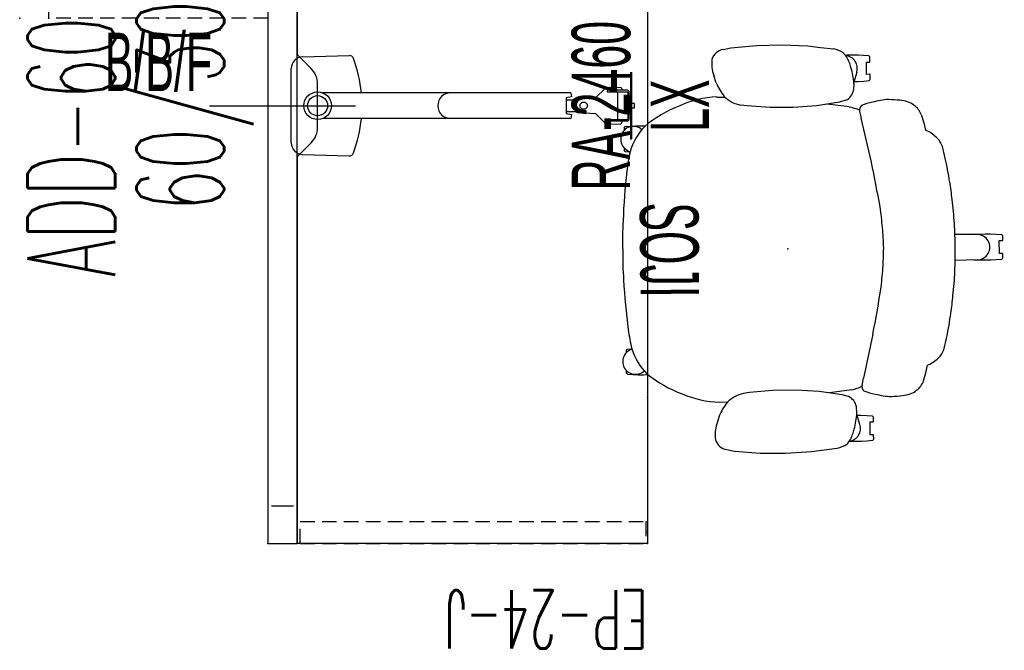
# Model space of a CAD drawing. Header units: inches. Extents: x 10 to 684, y -49 to 81.
# Tile 2 of 256: x 96 to 164, y -49 to -5. Entities that reach past the tile are written whole.
import ezdxf
from ezdxf.enums import TextEntityAlignment as Align

# ---------------------------------------------------------------- set-up
doc = ezdxf.new("R2010")
doc.units = ezdxf.units.IN
doc.header["$MEASUREMENT"] = 0
doc.linetypes.add('DASHEDX2', pattern=[1.5, 1, -0.5])
for name, color, linetype in [('A-FURN-P-COMP-TEXT_UTEXT', 7, 'Continuous'), ('A-FURN-P-FILE', 20, 'Continuous'), ('A-FURN-P-FILE-TEXT2', 20, 'Continuous'), ('A-FURN-P-FILE-TEXT3', 20, 'Continuous'), ('A-FURN-P-PNLS', 5, 'Continuous'), ('A-FURN-P-PNLS-TEXT2', 5, 'Continuous'), ('A-FURN-P-SEAT', 12, 'Continuous'), ('A-FURN-P-SEAT-TEXT2', 12, 'Continuous'), ('A-FURN-P-TEXT_UTEXT', 7, 'Continuous'), ('A-FURN-P-WKSF', 1, 'Continuous'), ('A-FURN-P-WKSF-ACC', 202, 'Continuous'), ('A-FURN-P-WKSF-ACC-TEXT2', 202, 'Continuous'), ('A-FURN-P-WKSF-SUPPORT', 202, 'Continuous'), ('A-FURN-P-WKSF-SUPPORT-TEXT2', 202, 'Continuous'), ('A-FURN-P-WKSF-TEXT2', 1, 'Continuous'), ('PSATTR', 7, 'Continuous')]:
    doc.layers.add(name, color=color, linetype=linetype)
doc.styles.add('0', font='TXT')
doc.styles.add('CAD_FNT', font='TXT.SHX', dxfattribs={"width": 0.6})
doc.styles.add('PMSymText', font='txt.shx', dxfattribs={"width": 0.65})
doc.styles.add('SIMPLEX_FNT', font='TXT.SHX', dxfattribs={"height": 1})
doc.styles.get("Standard").update_dxf_attribs({"font": 'arial.ttf'})

# ---------------------------------------------------------------- blocks, each defined once
blk = doc.blocks.new('FNW-5XX-B-2D')
at = {"layer": 'A-FURN-P-PNLS', "linetype": 'Continuous'}
for p, q in [((0, 2), (0, 0)), ((60, 2), (0, 2)), ((60, 0), (60, 2)), ((0, 0), (60, 0))]:
    blk.add_line(p, q, dxfattribs=at)
at = {"layer": 'A-FURN-P-PNLS'}
for p in [(0, 2), (60, 2), (0, 0), (0, 0), (60, 0)]:
    blk.add_point(p, dxfattribs=at)
at = {"layer": 'A-FURN-P-PNLS-TEXT2', "linetype": 'Continuous', "style": 'CAD_FNT', "width": 0.55, "flags": 8}
blk.add_attdef('ITEXT2', text='', height=6, dxfattribs=at).set_placement((30, 8), align=Align.MIDDLE_CENTER)
at = {"layer": 'A-FURN-P-TEXT_UTEXT', "style": 'PMSymText', "width": 0.65, "flags": 8}
for tag, p in [('PSUT1', (28.993, -7.298)), ('PSUT3', (28.993, -19.298))]:
    blk.add_attdef(tag, text='', height=4, dxfattribs=at).set_placement(p, align=Align.CENTER)
at = {"layer": 'A-FURN-P-TEXT_UTEXT', "style": 'PMSymText', "width": 0.65}
blk.add_attdef('PSUT2', text='', height=4, dxfattribs=at).set_placement((28.993, -13.298), align=Align.CENTER)
at = {"layer": 'PSATTR', "flags": 1}
for tag in ['PSON', 'PSMC', 'PSDH', 'PSPN', 'PSQT', 'PSEC', 'PST5', 'PST4', 'PST3', 'PST2', 'PST1']:
    blk.add_attdef(tag, text='', height=1, dxfattribs=at).set_placement((0, 0), align=Align.TOP_CENTER)
blk = doc.blocks.new('EAG-5XX-2D')
at = {"layer": 'A-FURN-P-PNLS', "linetype": 'Continuous'}
for p, q in [((0, 2), (0, 0)), ((60, 2), (0, 2)), ((2.59, 1.75), (2.59, 0.25)), ((57.41, 0.25), (57.41, 1.75)), ((60, 0), (60, 2)), ((0, 0), (60, 0))]:
    blk.add_line(p, q, dxfattribs=at)
blk.add_lwpolyline([(30, 6), (30, -4)], dxfattribs=at)
at = {"layer": 'A-FURN-P-PNLS'}
for p in [(0, 2), (60, 2), (0, 0), (0, 0), (60, 0)]:
    blk.add_point(p, dxfattribs=at)
at = {"layer": 'A-FURN-P-PNLS-TEXT2', "linetype": 'Continuous', "style": 'CAD_FNT', "width": 0.55, "flags": 8}
blk.add_attdef('ITEXT2', text='', height=6, dxfattribs=at).set_placement((30, 15.457), align=Align.MIDDLE_CENTER)
at = {"layer": 'A-FURN-P-TEXT_UTEXT', "style": 'PMSymText', "width": 0.65, "flags": 8}
for tag, p in [('PSUT1', (28.99, -10.002)), ('PSUT3', (28.99, -22.002))]:
    blk.add_attdef(tag, text='', height=4, dxfattribs=at).set_placement(p, align=Align.CENTER)
at = {"layer": 'A-FURN-P-TEXT_UTEXT', "style": 'PMSymText', "width": 0.65}
blk.add_attdef('PSUT2', text='', height=4, dxfattribs=at).set_placement((28.99, -16.002), align=Align.CENTER)
at = {"layer": 'PSATTR', "flags": 1}
for tag in ['PSON', 'PSMC', 'PSDH', 'PSPN', 'PSQT', 'PSEC', 'PST5', 'PST4', 'PST3', 'PST2', 'PST1']:
    blk.add_attdef(tag, text='', height=1, dxfattribs=at).set_placement((0, 0), align=Align.TOP_CENTER)
blk = doc.blocks.new('JPA-24-2D')
at = {"layer": 'A-FURN-P-FILE', "linetype": 'DASHEDX2'}
for p, q in [((2, 23), (17, 23)), ((2, 0), (2, 23)), ((17, 23), (17, 0)), ((17, 0), (2, 0))]:
    blk.add_line(p, q, dxfattribs=at)
at = {"layer": 'A-FURN-P-FILE'}
for p in [(0, 0), (2, 0), (9.5, 0), (17, 0), (19, 0)]:
    blk.add_point(p, dxfattribs=at)
at = {"layer": 'A-FURN-P-COMP-TEXT_UTEXT', "style": 'PMSymText', "width": 0.65, "flags": 8}
for tag, p in [('PSUT1', (8.491, -11.001)), ('PSUT3', (8.491, -23.001))]:
    blk.add_attdef(tag, text='', height=4, dxfattribs=at).set_placement(p, align=Align.CENTER)
at = {"layer": 'A-FURN-P-COMP-TEXT_UTEXT', "style": 'PMSymText', "width": 0.65}
blk.add_attdef('PSUT2', text='', height=4, dxfattribs=at).set_placement((8.491, -17.001), align=Align.CENTER)
at = {"layer": 'A-FURN-P-FILE-TEXT2', "linetype": 'Continuous', "style": 'SIMPLEX_FNT', "width": 0.55, "flags": 8}
blk.add_attdef('ITEXT2', text='', height=4, dxfattribs=at).set_placement((9.5, 6.5), align=Align.BOTTOM_CENTER)
at = {"layer": 'A-FURN-P-FILE-TEXT3', "style": '0', "width": 0.55, "flags": 8}
blk.add_attdef('ITEXT3', text='', height=4, dxfattribs=at).set_placement((9.5, -1), align=Align.TOP_CENTER)
at = {"layer": 'PSATTR', "flags": 1}
for tag in ['PSON', 'PSMC', 'PSDH', 'PSPN', 'PSQT', 'PSEC', 'PST5', 'PST4', 'PST3', 'PST2', 'PST1']:
    blk.add_attdef(tag, text='', height=1, dxfattribs=at).set_placement((0, 0), align=Align.TOP_CENTER)
blk = doc.blocks.new('WURA-2460-JA-2D')
at = {"layer": 'A-FURN-P-WKSF'}
for p, q in [((26.5, 0), (0, 0)), ((0, -24), (0, 0)), ((26.5, 0), (27.461, -0.961)), ((33.5, 0), (32.539, -0.961)), ((60, 0), (33.5, 0)), ((60, 0), (60, -24)), ((28.521, -1.4), (31.479, -1.4)), ((60, -24), (0, -24))]:
    blk.add_line(p, q, dxfattribs=at)
for centre, start, end in [((28.521, 0.1), 225, 270), ((31.479, 0.1), 270, 315)]:
    blk.add_arc(centre, 1.5, start, end, dxfattribs=at)
for p in [(0, 0), (60, 0), (0, -24), (10, -24), (50, -24), (60, -24)]:
    blk.add_point(p, dxfattribs=at)
at = {"layer": 'A-FURN-P-COMP-TEXT_UTEXT', "style": 'PMSymText', "width": 0.65, "flags": 8}
for tag, p in [('PSUT1', (28.989, -30.003)), ('PSUT3', (28.989, -42.003))]:
    blk.add_attdef(tag, text='', height=4, dxfattribs=at).set_placement(p, align=Align.CENTER)
at = {"layer": 'A-FURN-P-COMP-TEXT_UTEXT', "style": 'PMSymText', "width": 0.65}
blk.add_attdef('PSUT2', text='', height=4, dxfattribs=at).set_placement((28.989, -36.003), align=Align.CENTER)
at = {"layer": 'A-FURN-P-WKSF-TEXT2', "style": '0', "width": 0.55, "flags": 8}
blk.add_attdef('ITEXT2', text='', height=4, dxfattribs=at).set_placement((30, -24), align=Align.BOTTOM_CENTER)
at = {"layer": 'PSATTR', "flags": 1}
for tag in ['PSON', 'PSMC', 'PSDH', 'PSPN', 'PSQT', 'PSEC', 'PST5', 'PST4', 'PST3', 'PST2', 'PST1']:
    blk.add_attdef(tag, text='', height=1, dxfattribs=at).set_placement((0, 0), align=Align.TOP_CENTER)
blk = doc.blocks.new('ZXFS-2400-LNEJ-2D')
at = {"layer": 'A-FURN-P-WKSF-SUPPORT', "linetype": 'DASHEDX2'}
for p, q in [((0, -0.202), (1.5, -0.202)), ((0, -0.202), (0, -23.882)), ((1.5, -0.202), (1.5, -23.882)), ((1.5, -23.882), (0, -23.882))]:
    blk.add_line(p, q, dxfattribs=at)
at = {"layer": 'A-FURN-P-WKSF-SUPPORT'}
for p in [(0, 0), (0.75, 0), (1.5, 0), (0, -24), (0.75, -24), (1.5, -24)]:
    blk.add_point(p, dxfattribs=at)
at = {"layer": 'A-FURN-P-TEXT_UTEXT', "style": 'PMSymText', "width": 0.65, "flags": 8}
for tag, p in [('PSUT1', (-2.658, -30.001)), ('PSUT3', (-2.658, -42.001))]:
    blk.add_attdef(tag, text='', height=4, dxfattribs=at).set_placement(p, align=Align.CENTER)
at = {"layer": 'A-FURN-P-TEXT_UTEXT', "style": 'PMSymText', "width": 0.65}
blk.add_attdef('PSUT2', text='', height=4, dxfattribs=at).set_placement((-2.658, -36.001), align=Align.CENTER)
at = {"layer": 'A-FURN-P-WKSF-SUPPORT-TEXT2', "linetype": 'Continuous', "style": 'CAD_FNT', "width": 0.55, "flags": 8}
blk.add_attdef('ITEXT2', text='', height=4, rotation=90, dxfattribs=at).set_placement((-2, -24), align=Align.BOTTOM_LEFT)
at = {"layer": 'PSATTR', "flags": 1}
for tag in ['PSON', 'PSMC', 'PSDH', 'PSPN', 'PSQT', 'PSEC', 'PST5', 'PST4', 'PST3', 'PST2', 'PST1']:
    blk.add_attdef(tag, text='', height=1, dxfattribs=at).set_placement((0, 0), align=Align.TOP_CENTER)
blk = doc.blocks.new('45-241-026-2D')
at = {"layer": 'A-FURN-P-WKSF-ACC'}
for p, q in [((-2.542, 1.8), (2.542, 1.8)), ((-3.341, 1.025), (-3.44, -2.151)), ((3.341, 1.025), (3.44, -2.151)), ((-0.885, -9.114), (-0.885, -0.324)), ((0.885, -9.114), (0.885, -0.324)), ((-0.885, -17.335), (-0.885, -9.114)), ((0.885, -17.335), (0.885, -9.114)), ((-0.598, -17.392), (-0.885, -17.335)), ((-0.531, -17.013), (-0.598, -17.392)), ((0.531, -17.013), (-0.531, -17.013)), ((-0.404, -17.013), (-0.404, -17.606)), ((0.404, -17.013), (0.404, -17.606)), ((0.598, -17.392), (0.531, -17.013)), ((0.885, -17.335), (0.598, -17.392)), ((-0.549, -19.044), (-0.499, -17.877)), ((-0.404, -17.606), (-0.499, -17.877)), ((0.404, -17.606), (0.499, -17.877)), ((0.549, -19.044), (0.499, -17.877)), ((-0.549, -19.044), (-1.187, -19.685)), ((0.549, -19.044), (1.187, -19.685)), ((-1.187, -19.685), (-1.274, -19.99)), ((-1.274, -19.99), (-1.247, -20.757)), ((-1.053, -21.209), (-1.053, -19.824)), ((-1.053, -19.824), (-0.954, -19.824)), ((-0.954, -19.824), (-0.954, -21.209)), ((1.053, -19.824), (0.954, -19.824)), ((0.954, -19.824), (0.954, -21.209)), ((1.053, -21.209), (1.053, -19.824)), ((1.187, -19.685), (1.274, -19.99)), ((1.274, -19.99), (1.247, -20.757)), ((-1.247, -20.757), (-1.202, -20.819)), ((-1.202, -20.819), (-1.096, -20.85)), ((-1.096, -20.85), (-1.053, -20.817)), ((-0.954, -20.567), (0.954, -20.567)), ((1.096, -20.85), (1.053, -20.817)), ((1.202, -20.819), (1.096, -20.85)), ((1.247, -20.757), (1.202, -20.819)), ((2.264, -21.434), (-2.264, -21.434)), ((-2.264, -21.434), (-2.264, -21.513)), ((-2.264, -21.513), (2.264, -21.513)), ((0.925, -21.238), (-0.925, -21.238)), ((-0.925, -21.336), (0.925, -21.336)), ((-0.157, -21.336), (-0.157, -21.434)), ((-0.157, -21.513), (-0.157, -21.698)), ((0.157, -21.434), (0.157, -21.336)), ((0.157, -21.698), (0.157, -21.513)), ((2.264, -21.434), (2.264, -21.513)), ((-0.157, -21.698), (0.157, -21.698))]:
    blk.add_line(p, q, dxfattribs=at)
for centre, radius in [((0, 0), 0.942), ((0, 0), 0.688), ((0, -18.217), 0.25)]:
    blk.add_circle(centre, radius, dxfattribs=at)
for centre, radius, start, end in [((-2.542, 1), 0.8, 90, 178.22636), ((2.542, 1), 0.8, 1.77364, 90), ((-3.127, -2.161), 0.312, 178.22636, 249.61343), ((0, 6.254), 9.29, 249.61343, 264.53293), ((0, 6.254), 9.29, 275.46707, 290.38657), ((3.127, -2.161), 0.312, 290.38657, 1.77364), ((0, -9.114), 0.885, 0, 180), ((0, -18.217), 0.516, 8.35233, 171.64767), ((-0.925, -21.209), 0.127, 180, 270), ((-0.925, -21.209), 0.029, 180, 270), ((0.925, -21.209), 0.127, 270, 0), ((0.925, -21.209), 0.029, 270, 0)]:
    blk.add_arc(centre, radius, start, end, dxfattribs=at)
blk.add_point((0, 0), dxfattribs=at)
at = {"layer": 'A-FURN-P-TEXT_UTEXT', "style": 'PMSymText', "width": 0.65, "flags": 8}
for tag, p in [('PSUT1', (0, -33.223)), ('PSUT3', (0, -45.223))]:
    blk.add_attdef(tag, text='', height=4, dxfattribs=at).set_placement(p, align=Align.CENTER)
at = {"layer": 'A-FURN-P-TEXT_UTEXT', "style": 'PMSymText', "width": 0.65}
blk.add_attdef('PSUT2', text='', height=4, dxfattribs=at).set_placement((0, -39.223), align=Align.CENTER)
at = {"layer": 'A-FURN-P-WKSF-ACC-TEXT2', "style": '0', "width": 0.55, "flags": 8}
blk.add_attdef('ITEXT2', text='', height=4, dxfattribs=at).set_placement((0, -24.808), align=Align.MIDDLE_CENTER)
at = {"layer": 'PSATTR', "flags": 1}
for tag in ['PSON', 'PSMC', 'PSDH', 'PSPN', 'PSQT', 'PSEC', 'PST5', 'PST4', 'PST3', 'PST2', 'PST1']:
    blk.add_attdef(tag, text='', height=1, dxfattribs=at).set_placement((0, 0), align=Align.TOP_CENTER)
blk = doc.blocks.new('SJT-XX-4-2D')
at = {"layer": 'A-FURN-P-SEAT'}
for p, q in [((-2.38, 13.784), (-3.254, 13.674)), ((-1.507, 13.895), (-2.38, 13.784)), ((0.249, 13.996), (-1.507, 13.895)), ((2.007, 13.97), (0.249, 13.996)), ((3.771, 13.813), (2.007, 13.97)), ((4.302, 13.709), (3.771, 13.813)), ((-5.747, 13.11, 0), (-5.685, 13.187, 0)), ((-5.747, 12.776, 0), (-5.747, 13.11, 0)), ((-5.685, 13.187, 0), (-5.313, 13.217, 0)), ((-5.313, 13.217, 0), (-4.939, 13.235, 0)), ((-4.939, 13.235, 0), (-4.566, 13.241, 0)), ((-4.566, 13.241, 0), (-4.192, 13.235, 0)), ((-4.192, 13.235, 0), (-4.085, 13.23, 0)), ((-5.727, 12.756, 0), (-5.747, 12.776, 0)), ((-5.51, 12.756, 0), (-5.727, 12.756, 0)), ((-5.51, 11.914, 0), (-5.51, 12.756, 0)), ((-5.747, 11.894, 0), (-5.727, 11.914, 0)), ((-5.747, 11.56, 0), (-5.747, 11.894, 0)), ((-5.685, 11.483, 0), (-5.747, 11.56, 0)), ((-5.727, 11.914, 0), (-5.51, 11.914, 0)), ((-5.313, 11.453, 0), (-5.685, 11.483, 0)), ((-4.836, 12.063), (-4.623, 11.387)), ((4.791, 11.424), (4.961, 11.938)), ((-4.911, 11.436, 0), (-5.313, 11.453, 0)), ((-4.637, 11.431), (-4.911, 11.436, 0)), ((-4.632, 11.292), (-4.605, 10.843)), ((-4.077, 10.155), (-3.647, 10.024)), ((-4.306, 9.684), (-2.782, 9.891)), ((-3.647, 10.024), (-2.065, 9.781)), ((-2.065, 9.781), (-0.472, 9.679)), ((-0.472, 9.679), (1.124, 9.693)), ((1.124, 9.693), (2.714, 9.824)), ((2.714, 9.824), (3.122, 9.882)), ((-9.222, 9.124), (-9.389, 8.563)), ((-5.783, 5.883), (-5.114, 8.91)), ((-5.011, 9.37), (-5.114, 8.91)), ((-9.389, 8.563), (-9.509, 8.06)), ((9.938, 8.533, 0), (9.651, 8.528)), ((9.979, 8.327), (9.901, 8.271)), ((10.312, 8.527, 0), (9.938, 8.533, 0)), ((10.685, 8.509, 0), (10.312, 8.527, 0)), ((11.058, 8.48, 0), (10.685, 8.509, 0)), ((11.119, 8.403, 0), (11.058, 8.48, 0)), ((11.119, 8.403, 0), (11.119, 8.236, 0)), ((11.003, 6.917), (10.74, 6.722)), ((11.058, 6.776, 0), (10.783, 6.754, 0)), ((11.058, 6.776, 0), (11.119, 6.853, 0)), ((11.119, 6.853, 0), (11.119, 7.017, 0)), ((-14.706, 0.771), (-14.644, 0.848)), ((-14.706, 0.437), (-14.706, 0.771)), ((-14.644, 0.848), (-14.271, 0.877)), ((-14.271, 0.877), (-13.898, 0.895)), ((-13.898, 0.895), (-13.524, 0.901)), ((-13.524, 0.901), (-13.151, 0.895)), ((-13.151, 0.895), (-12.778, 0.877)), ((-12.967, 0.871), (-11.461, 0.885)), ((-12.778, 0.877), (-12.73, 0.874)), ((-14.686, 0.417), (-14.706, 0.437)), ((-14.469, 0.417), (-14.686, 0.417)), ((-14.469, -0.426), (-14.469, 0.417)), ((-14.706, -0.445), (-14.686, -0.426)), ((-14.706, -0.779), (-14.706, -0.445)), ((-14.686, -0.426), (-14.469, -0.426)), ((-14.644, -0.856), (-14.706, -0.779)), ((-14.271, -0.886), (-14.644, -0.856)), ((-13.87, -0.904), (-14.271, -0.886)), ((-13.524, -0.91), (-13.87, -0.904)), ((-13.151, -0.904), (-13.524, -0.91)), ((-12.778, -0.886), (-13.151, -0.904)), ((-12.967, -0.871), (-11.461, -0.885)), ((-12.778, -0.886), (-12.634, -0.874)), ((-5.783, -5.883), (-5.114, -8.91)), ((11.003, -6.917), (10.741, -6.723)), ((11.058, -6.776, 0), (10.783, -6.754, 0)), ((11.058, -6.776, 0), (11.119, -6.853, 0)), ((11.119, -6.853, 0), (11.119, -7.017, 0)), ((-9.389, -8.563), (-9.509, -8.06)), ((-9.222, -9.124), (-9.389, -8.563)), ((9.938, -8.533, 0), (9.657, -8.528, 0)), ((9.979, -8.327), (9.903, -8.273)), ((10.312, -8.527, 0), (9.938, -8.533, 0)), ((10.685, -8.509, 0), (10.312, -8.527, 0)), ((11.058, -8.48, 0), (10.685, -8.509, 0)), ((11.119, -8.403, 0), (11.058, -8.48, 0)), ((11.119, -8.403, 0), (11.119, -8.236, 0)), ((-5.011, -9.37), (-5.114, -8.91)), ((-4.306, -9.69), (-2.782, -9.891)), ((-4.077, -10.155), (-3.647, -10.024)), ((-3.647, -10.024), (-2.065, -9.781)), ((-2.065, -9.781), (-0.472, -9.679)), ((-0.472, -9.679), (1.124, -9.693)), ((1.124, -9.693), (2.714, -9.824)), ((2.714, -9.824), (3.122, -9.882)), ((-5.313, -11.453, 0), (-5.685, -11.483, 0)), ((-4.911, -11.436, 0), (-5.313, -11.453, 0)), ((-4.637, -11.431), (-4.911, -11.436, 0)), ((-4.836, -12.063), (-4.623, -11.387)), ((-4.632, -11.292), (-4.605, -10.843)), ((4.791, -11.424), (4.961, -11.938)), ((-5.685, -11.483, 0), (-5.747, -11.56, 0)), ((-5.747, -11.56, 0), (-5.747, -11.894, 0)), ((-5.747, -11.894, 0), (-5.727, -11.914, 0)), ((-5.727, -11.914, 0), (-5.51, -11.914, 0)), ((-5.51, -11.914, 0), (-5.51, -12.756, 0)), ((-5.727, -12.756, 0), (-5.747, -12.776, 0)), ((-5.747, -12.776, 0), (-5.747, -13.11, 0)), ((-5.51, -12.756, 0), (-5.727, -12.756, 0)), ((-5.747, -13.11, 0), (-5.685, -13.187, 0)), ((-5.685, -13.187, 0), (-5.313, -13.217, 0)), ((-5.313, -13.217, 0), (-4.939, -13.235, 0)), ((-4.939, -13.235, 0), (-4.566, -13.241, 0)), ((-4.566, -13.241, 0), (-4.192, -13.235, 0)), ((-4.192, -13.235, 0), (-4.085, -13.23, 0)), ((-2.38, -13.784), (-3.254, -13.674)), ((-1.507, -13.895), (-2.38, -13.784)), ((0.249, -13.996), (-1.507, -13.895)), ((2.007, -13.97), (0.249, -13.996)), ((3.771, -13.813), (2.007, -13.97)), ((4.302, -13.709), (3.771, -13.813))]:
    blk.add_line(p, q, dxfattribs=at)
for points in [[(4.758, 10.451), (4.195, 10.439)], [(4.758, -10.451), (4.195, -10.439)]]:
    blk.add_lwpolyline(points, dxfattribs=at)
for centre, radius, start, end in [((-3.047, 12.18), 1.509, 97.85807, 126.58102), ((4.138, 12.749), 0.975, 16.56975, 80.32445), ((-4.009, 12.34), 0.871, 95.94062, 198.49205), ((-2.818, 12.284), 1.581, 135.55308, 162.78645), ((2.612, 12.727), 2.478, 341.41212, 6.93076), ((0.323, 11.023), 4.962, 163.9366, 176.89804), ((-1.772, 11.714), 2.759, 157.90385, 165.67946), ((-3.699, 10.991), 0.917, 189.28789, 245.67752), ((1.395, 12.783), 3.658, 321.21476, 338.17944), ((-7.678, 8.365), 1.753, 93.34925, 127.12524), ((-5.941, -11.859), 22.051, 92.77015, 94.78334), ((-6.91, 8.232), 1.937, 76.24449, 92.85729), ((-7.739, 2.303), 7.916, 76.575, 80.6271), ((2.742, 11.926), 2.079, 280.5464, 316.37484), ((4.538, 3.629), 6.825, 66.057, 88.15165), ((-7.998, 8.696), 1.297, 124.66862, 160.73097), ((-6.623, 6.12), 3.949, 67.8623, 79.46267), ((-5.429, 9.466), 0.429, 347.16076, 46.8066), ((-3.77, 6.875), 2.86, 100.81238, 115.48014), ((4.27, 1.831), 8.591, 50.64338, 69.28618), ((6.594, 5.474), 4.331, 17.19397, 43.8507), ((10.497, 7.626), 0.871, 305.50795, 126.49033), ((-9.22, 6.469), 1.503, 132.6199, 162.59286), ((-8.217, 5.33), 3.02, 115.32624, 131.99165), ((-2.782, 4.652), 8.192, 163.93745, 169.61636), ((1.163, 4.407), 9.852, 5.91456, 13.78138), ((10.924, 1.364), 22.278, 167.65158, 171.8808), ((116.252, -18.353), 124.419, 168.76745, 170.20054), ((-30.754, 0.143), 42.05, 2.56686, 7.21187), ((3.507, 2.077), 14.84, 170.56124, 175.32941), ((8.545, 0.696), 19.997, 172.55987, 177.28012), ((27.087, -1.549), 33.723, 172.55022, 174.96753), ((-8.858, 0.614), 20.161, 358.27296, 4.01896), ((18.851, -0.004), 30.325, 176.88347, 179.99734), ((20.701, -0.558), 27.278, 175.86492, 178.83401), ((-12.975, 0), 0.871, 89.50967, 270.49205), ((18.851, 0.004), 30.325, 180.00266, 183.11653), ((20.701, 0.558), 27.278, 181.16599, 184.13508), ((-9.065, -0.61), 20.368, 355.99568, 1.73181), ((8.545, -0.696), 19.997, 182.71988, 187.44013), ((27.087, 1.549), 33.723, 185.03247, 187.44978), ((-30.754, -0.149), 42.05, 352.78813, 357.43314), ((3.507, -2.077), 14.84, 184.67059, 189.43876), ((116.252, 18.353), 124.419, 189.79946, 191.23255), ((10.924, -1.364), 22.278, 188.1192, 192.34842), ((1.163, -4.412), 9.852, 346.21862, 354.08544), ((-2.782, -4.652), 8.192, 190.38364, 196.06255), ((-9.22, -6.469), 1.503, 197.40714, 227.3801), ((6.594, -5.479), 4.331, 316.1493, 342.80603), ((10.497, -7.626), 0.871, 233.50967, 54.49205), ((-8.217, -5.33), 3.02, 228.00835, 244.67376), ((4.27, -1.837), 8.591, 290.71382, 309.35662), ((-7.998, -8.696), 1.297, 199.26903, 235.33138), ((-5.429, -9.466), 0.429, 313.1934, 12.83924), ((-7.678, -8.365), 1.753, 232.87476, 266.65075), ((-7.739, -2.303), 7.916, 279.3729, 283.425), ((-6.623, -6.12), 3.949, 280.53733, 292.1377), ((-3.77, -6.875), 2.86, 244.51986, 259.18762), ((2.742, -11.926), 2.079, 43.62516, 79.4536), ((4.538, -3.635), 6.825, 271.84835, 293.943), ((-5.941, 11.859), 22.051, 265.21666, 267.22985), ((-6.91, -8.232), 1.937, 267.14271, 283.75551), ((-3.699, -10.991), 0.917, 114.32248, 170.71211), ((1.395, -12.783), 3.658, 21.82056, 38.78524), ((0.323, -11.023), 4.962, 183.10196, 196.0634), ((-4.009, -12.34), 0.871, 161.50795, 264.05938), ((2.612, -12.727), 2.478, 353.06924, 18.58788), ((-1.772, -11.714), 2.759, 194.32054, 202.09615), ((-2.818, -12.284), 1.581, 197.21355, 224.44692), ((-3.047, -12.18), 1.509, 233.41898, 262.14193), ((4.138, -12.749), 0.975, 279.67555, 343.43025)]:
    blk.add_arc(centre, radius, start, end, dxfattribs=at)
blk.add_point((0, 0), dxfattribs=at)
at = {"layer": 'A-FURN-P-SEAT-TEXT2', "style": '0', "width": 0.55, "flags": 8}
blk.add_attdef('ITEXT2', text='', height=4, rotation=90, dxfattribs=at).set_placement((11.294, 0.006), align=Align.BOTTOM_CENTER)
at = {"layer": 'A-FURN-P-TEXT_UTEXT', "style": 'PMSymText', "width": 0.65, "flags": 8}
for tag, p in [('PSUT1', (-1.668, -19.998)), ('PSUT3', (-1.668, -31.998))]:
    blk.add_attdef(tag, text='', height=4, dxfattribs=at).set_placement(p, align=Align.CENTER)
at = {"layer": 'A-FURN-P-TEXT_UTEXT', "style": 'PMSymText', "width": 0.65}
blk.add_attdef('PSUT2', text='', height=4, dxfattribs=at).set_placement((-1.668, -25.998), align=Align.CENTER)
at = {"layer": 'PSATTR', "flags": 1}
for tag in ['PSON', 'PSMC', 'PSDH', 'PSPN', 'PSQT', 'PSEC', 'PST5', 'PST4', 'PST3', 'PST2', 'PST1']:
    blk.add_attdef(tag, text='', height=1, dxfattribs=at).set_placement((0, 0), align=Align.TOP_CENTER)

msp = doc.modelspace()

# ---------------------------------------------------------------- block references
ref = msp.add_blockref('EAG-5XX-2D', (115.403, -41.327), dxfattribs=dict(rotation=90.00000000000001))
ref.add_attrib('ITEXT2', 'ADD-6016', dxfattribs={"layer": 'A-FURN-P-PNLS-TEXT2', "linetype": 'Continuous', "height": 6, "rotation": 90, "style": 'CAD_FNT', "width": 0.55}).set_placement((99.946, -11.327), align=Align.MIDDLE_CENTER)
ref = msp.add_blockref('FNW-5XX-B-2D', (115.403, -41.327), dxfattribs=dict(rotation=90.00000000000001))
ref.add_attrib('ITEXT2', '60/30', dxfattribs={"layer": 'A-FURN-P-PNLS-TEXT2', "linetype": 'Continuous', "height": 6, "rotation": 90, "style": 'CAD_FNT', "width": 0.55}).set_placement((107.403, -11.327), align=Align.MIDDLE_CENTER)
ref = msp.add_blockref('WURA-2460-JA-2D', (115.403, -41.327), dxfattribs=dict(rotation=90.00000000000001))
ref.add_attrib('ITEXT2', 'RA-2460', dxfattribs={"layer": 'A-FURN-P-WKSF-TEXT2', "height": 4, "rotation": 90, "style": '0', "width": 0.55}).set_placement((139.403, -11.327), align=Align.BOTTOM_CENTER)
ref = msp.add_blockref('JPA-24-2D', (96.403, -5.327))
ref.add_attrib('ITEXT2', 'ATT-PED', dxfattribs={"layer": 'A-FURN-P-FILE-TEXT2', "linetype": 'Continuous', "height": 4, "style": 'SIMPLEX_FNT', "width": 0.55}).set_placement((105.903, 1.173), align=Align.BOTTOM_CENTER)
ref.add_attrib('ITEXT3', 'B/B/F', dxfattribs={"layer": 'A-FURN-P-FILE-TEXT3', "height": 4, "style": '0', "width": 0.55}).set_placement((105.903, -6.327), align=Align.TOP_CENTER)
ref = msp.add_blockref('SJT-XX-4-2D', (148.992, -21.144), dxfattribs=dict(rotation=180.5168712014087))
ref.add_attrib('ITEXT2', 'SOJI', dxfattribs={"layer": 'A-FURN-P-SEAT-TEXT2', "height": 4, "rotation": 270.51687, "style": '0', "width": 0.55}).set_placement((137.699, -21.252), align=Align.BOTTOM_CENTER)
ref = msp.add_blockref('45-241-026-2D', (116.803, -11.327), dxfattribs=dict(rotation=90.00000000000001))
ref.add_attrib('ITEXT2', 'LX', dxfattribs={"layer": 'A-FURN-P-WKSF-ACC-TEXT2', "height": 4, "rotation": 90, "style": '0', "width": 0.55}).set_placement((141.611, -11.327), align=Align.MIDDLE_CENTER)
ref = msp.add_blockref('ZXFS-2400-LNEJ-2D', (115.403, -41.327), dxfattribs=dict(rotation=90.00000000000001))
ref.add_attrib('ITEXT2', 'EP-24-J', dxfattribs={"layer": 'A-FURN-P-WKSF-SUPPORT-TEXT2', "linetype": 'Continuous', "height": 4, "rotation": 180, "style": 'CAD_FNT', "width": 0.55}).set_placement((139.403, -43.327), align=Align.BOTTOM_LEFT)

doc.saveas('drawing.dxf')
